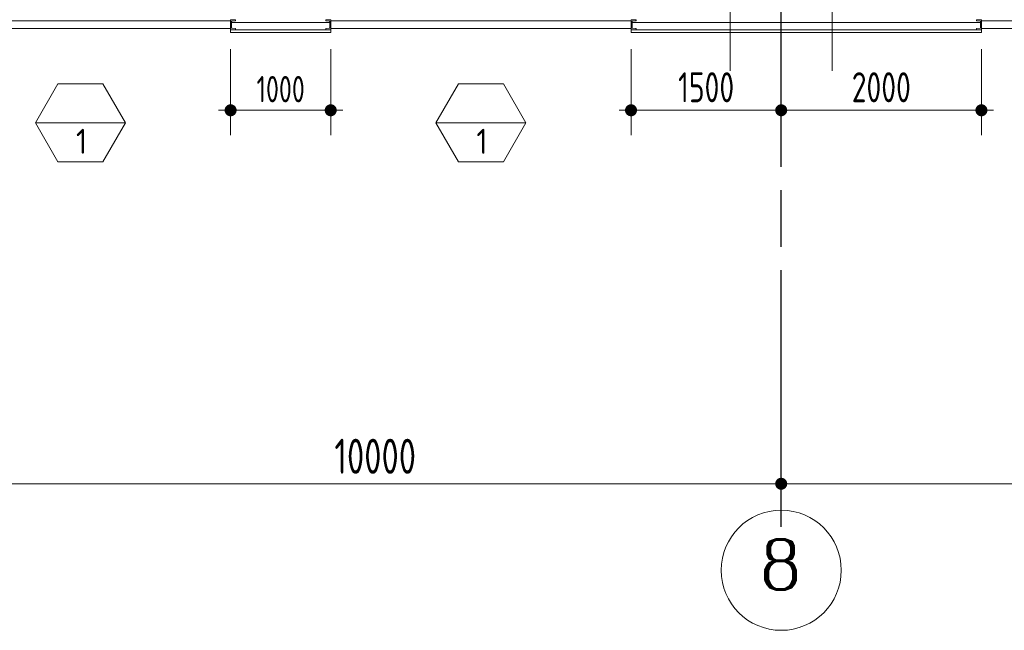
# Model space of a CAD drawing. Extents: x -287416 to 4934791, y -504132 to 1826789.
# Tile 171 of 256: x 526726 to 536562, y 156585 to 162689. Entities that reach past the tile are written whole.
import ezdxf
from ezdxf.enums import TextEntityAlignment as Align

# ---------------------------------------------------------------- set-up
doc = ezdxf.new("R2010")
doc.units = 0
doc.header["$LTSCALE"] = 800
doc.header["$MEASUREMENT"] = 0
doc.linetypes.add('CENTER', pattern=[2, 1.25, -0.25, 0.25, -0.25])
doc.linetypes.add('CENTER2', pattern=[1.125, 0.75, -0.125, 0.125, -0.125])
doc.layers.get('0').update_dxf_attribs({"linetype": 'CONTINUOUS'})
doc.layers.get('DEFPOINTS').update_dxf_attribs({"linetype": 'CONTINUOUS'})
for name, color, linetype, lineweight in [('2CON', 1, 'CONTINUOUS', 13), ('A-WIN TAG', 3, 'CONTINUOUS', 13), ('CL LINE', 253, 'CONTINUOUS', 13), ('CLAD-1', 3, 'CONTINUOUS', 15), ('CLAD-2', 40, 'CONTINUOUS', 13), ('DIM', 4, 'CONTINUOUS', 15), ('dimension line', 4, 'CONTINUOUS', 18), ('STEEL', 6, 'CONTINUOUS', 15), ('TEXT', 3, 'CONTINUOUS', 15), ('WIN', 31, 'CONTINUOUS', 13)]:
    doc.layers.add(name, color=color, linetype=linetype, lineweight=lineweight)
doc.layers.add('GRID', color=8, linetype='CENTER')
doc.styles.add('ROMANC', font='romanc')
doc.styles.add('ROMANS', font='ISO9.shx', dxfattribs={"width": 0.8})
doc.styles.get("Standard").update_dxf_attribs({"font": 'ISO9'})
doc.dimstyles.new('barka', dxfattribs={"dimscale": 100, "dimtxt": 3.5, "dimasz": 1.2, "dimexe": 2.5, "dimexo": 2.5, "dimgap": 1, "dimtad": 1, "dimdsep": 46, "dimtxsty": 'ROMANS', "dimblk": 'DDOT1', "dimcen": 0, "dimclrd": 256, "dimclre": 256, "dimclrt": 2, "dimadec": 0, "dimazin": 2, "dimtp": 0.1, "dimtm": 0.1, "dimtfac": 0.71, "dimtmove": 2, "dimatfit": 3, "dimlwd": -1, "dimlwe": -1, "dimarcsym": 0})
doc.dimstyles.new('barka INTERNAL DIM', dxfattribs={"dimscale": 100, "dimtxt": 3, "dimasz": 1.2, "dimexe": 2.5, "dimexo": 1.5, "dimgap": 0.8, "dimtad": 1, "dimdsep": 46, "dimtxsty": 'ROMANS', "dimblk": 'DDOT1', "dimcen": 0, "dimclrd": 256, "dimclre": 256, "dimclrt": 2, "dimadec": 0, "dimazin": 2, "dimtp": 0.1, "dimtm": 0.1, "dimtfac": 0.71, "dimtmove": 2, "dimatfit": 3, "dimlwd": -1, "dimlwe": -1, "dimarcsym": 0})

# ---------------------------------------------------------------- blocks, each defined once
blk = doc.blocks.new('DDOT1')
blk.add_line((-1, 0), (1, 0))
at = {"const_width": 0.5}
blk.add_lwpolyline([(-0.25, 0, 1), (0.25, 0, 1)], format="xyb", close=True, dxfattribs=at)
blk = doc.blocks.new('*D107')
at = {"layer": 'DEFPOINTS', "color": 0, "transparency": 16777216}
for p in [(524333.3, 158315.9), (534333.3, 158154.7), (524333.3, 158049.9)]:
    blk.add_point(p, dxfattribs=at)
at = {"layer": 'dimension line', "transparency": 16777216}
for p, q in [((524333.3, 158065.9), (524333.3, 157799.9)), ((534213.3, 158049.9), (524453.3, 158049.9)), ((534333.3, 157904.7), (534333.3, 157799.9))]:
    blk.add_line(p, q, dxfattribs=at)
at = {"layer": 'dimension line', "transparency": 16777216, "xscale": 119.9999999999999, "yscale": 119.9999999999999, "zscale": 119.9999999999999, "rotation": 180}
blk.add_blockref('DDOT1', (524333.3, 158049.9), dxfattribs=at)
at = {"layer": 'dimension line', "transparency": 16777216, "xscale": 119.9999999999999, "yscale": 119.9999999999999, "zscale": 119.9999999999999}
blk.add_blockref('DDOT1', (534333.3, 158049.9), dxfattribs=at)
at = {"layer": 'dimension line', "color": 2, "transparency": 16777216, "insert": (530277.7, 158324.9), "char_height": 350, "attachment_point": 5, "style": 'ROMANS'}
blk.add_mtext('10000', dxfattribs=at)
blk = doc.blocks.new('*D69')
at = {"layer": 'DEFPOINTS', "color": 0, "transparency": 16777216}
for p in [(534333.3, 160122.4), (545333.3, 158049.9), (545333.3, 158049.9)]:
    blk.add_point(p, dxfattribs=at)
at = {"layer": 'dimension line', "transparency": 16777216}
for p, q in [((534333.3, 159872.4), (534333.3, 157799.9)), ((534453.3, 158049.9), (545213.3, 158049.9))]:
    blk.add_line(p, q, dxfattribs=at)
at = {"layer": 'dimension line', "transparency": 16777216, "xscale": 119.9999999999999, "yscale": 119.9999999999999, "zscale": 119.9999999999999, "rotation": 180}
blk.add_blockref('DDOT1', (534333.3, 158049.9), dxfattribs=at)
at = {"layer": 'dimension line', "transparency": 16777216, "xscale": 119.9999999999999, "yscale": 119.9999999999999, "zscale": 119.9999999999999}
blk.add_blockref('DDOT1', (545333.3, 158049.9), dxfattribs=at)
at = {"layer": 'dimension line', "color": 2, "transparency": 16777216, "insert": (539833.3, 158324.9), "char_height": 350, "attachment_point": 5, "style": 'ROMANS'}
blk.add_mtext('11000', dxfattribs=at)
blk = doc.blocks.new('clad supp')
at = {"layer": 'STEEL'}
for p, q in [((49.9, 100), (0, 100)), ((0, 100), (0, 0)), ((0, 0), (49.9, 0))]:
    blk.add_line(p, q, dxfattribs=at)
blk.add_lwpolyline([(49.9, 0), (49.9, 8.9, 0.397434), (47.6, 11.4), (12.4, 14.9, -0.397434), (10, 17.4), (10, 82.6, -0.397434), (12.4, 85.1), (47.6, 88.6, 0.397434), (49.9, 91.1), (49.9, 100)], format="xyb", dxfattribs=at)
blk = doc.blocks.new('*D397')
at = {"layer": 'DEFPOINTS', "color": 0, "transparency": 16777216}
for p in [(528833.3, 162545.1), (529833.3, 162545.1), (529833.3, 161783.5)]:
    blk.add_point(p, dxfattribs=at)
at = {"layer": 'DIM', "transparency": 16777216}
for p, q in [((528833.3, 162395.1), (528833.3, 161533.5)), ((529833.3, 162395.1), (529833.3, 161533.5)), ((528953.3, 161783.5), (529713.3, 161783.5))]:
    blk.add_line(p, q, dxfattribs=at)
at = {"layer": 'DIM', "transparency": 16777216, "xscale": 119.9999999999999, "yscale": 119.9999999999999, "zscale": 119.9999999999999, "rotation": 180}
blk.add_blockref('DDOT1', (528833.3, 161783.5), dxfattribs=at)
at = {"layer": 'DIM', "transparency": 16777216, "xscale": 119.9999999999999, "yscale": 119.9999999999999, "zscale": 119.9999999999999}
blk.add_blockref('DDOT1', (529833.3, 161783.5), dxfattribs=at)
at = {"layer": 'DIM', "color": 2, "transparency": 16777216, "insert": (529333.3, 161994.7), "char_height": 300, "attachment_point": 5, "style": 'ROMANS'}
blk.add_mtext('{\\H0.875x;1000}', dxfattribs=at)
blk = doc.blocks.new('*D398')
at = {"layer": 'DEFPOINTS', "color": 0, "transparency": 16777216}
for p in [(532833.3, 162545.1), (534333.3, 162561.2), (534333.3, 161783.5)]:
    blk.add_point(p, dxfattribs=at)
at = {"layer": 'DIM', "transparency": 16777216}
for p, q in [((532833.3, 162395.1), (532833.3, 161533.5)), ((534333.3, 162411.2), (534333.3, 161533.5)), ((532953.3, 161783.5), (534213.3, 161783.5))]:
    blk.add_line(p, q, dxfattribs=at)
at = {"layer": 'DIM', "transparency": 16777216, "xscale": 119.9999999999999, "yscale": 119.9999999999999, "zscale": 119.9999999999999, "rotation": 180}
blk.add_blockref('DDOT1', (532833.3, 161783.5), dxfattribs=at)
at = {"layer": 'DIM', "transparency": 16777216, "xscale": 119.9999999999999, "yscale": 119.9999999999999, "zscale": 119.9999999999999}
blk.add_blockref('DDOT1', (534333.3, 161783.5), dxfattribs=at)
at = {"layer": 'DIM', "color": 2, "transparency": 16777216, "insert": (533583.3, 162013.5), "char_height": 300, "attachment_point": 5, "style": 'ROMANS'}
blk.add_mtext('1500', dxfattribs=at)
blk = doc.blocks.new('*D399')
at = {"layer": 'DEFPOINTS', "color": 0, "transparency": 16777216}
for p in [(534333.3, 162545.1), (536333.3, 162545.1), (536333.3, 161783.5)]:
    blk.add_point(p, dxfattribs=at)
at = {"layer": 'DIM', "transparency": 16777216}
for p, q in [((534333.3, 162395.1), (534333.3, 161533.5)), ((536333.3, 162395.1), (536333.3, 161533.5)), ((534453.3, 161783.5), (536213.3, 161783.5))]:
    blk.add_line(p, q, dxfattribs=at)
at = {"layer": 'DIM', "transparency": 16777216, "xscale": 119.9999999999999, "yscale": 119.9999999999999, "zscale": 119.9999999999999, "rotation": 180}
blk.add_blockref('DDOT1', (534333.3, 161783.5), dxfattribs=at)
at = {"layer": 'DIM', "transparency": 16777216, "xscale": 119.9999999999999, "yscale": 119.9999999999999, "zscale": 119.9999999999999}
blk.add_blockref('DDOT1', (536333.3, 161783.5), dxfattribs=at)
at = {"layer": 'DIM', "color": 2, "transparency": 16777216, "insert": (535333.3, 162013.5), "char_height": 300, "attachment_point": 5, "style": 'ROMANS'}
blk.add_mtext('2000', dxfattribs=at)

msp = doc.modelspace()

# ---------------------------------------------------------------- linework, layer by layer
at = {"layer": '2CON'}
for p, q in [((527783.3, 161659.1), (526883.3, 161659.1)), ((531783.3, 161659.1), (530883.3, 161659.1))]:
    msp.add_line(p, q, dxfattribs=at)
at = {"layer": 'A-WIN TAG'}
for points in [[(527108.3, 162048.8), (526883.3, 161659.1), (527108.3, 161269.4), (527558.3, 161269.4), (527783.3, 161659.1), (527558.3, 162048.8)], [(531108.3, 162048.8), (530883.3, 161659.1), (531108.3, 161269.4), (531558.3, 161269.4), (531783.3, 161659.1), (531558.3, 162048.8)]]:
    msp.add_lwpolyline(points, close=True, dxfattribs=at)
at = {"layer": 'CL LINE', "ltscale": 2}
for p, q in [((533823.3, 162176.3, 100), (533823.3, 165321.6, 100)), ((534843.3, 162176.3, 100), (534843.4, 165321.6, 100))]:
    msp.add_line(p, q, dxfattribs=at)
at = {"layer": 'CLAD-1'}
for p, q in [((528833.3, 162589.2), (528833.3, 162561.2)), ((529833.3, 162589.2), (529833.3, 162561.2)), ((532833.3, 162589.2), (532833.3, 162561.2)), ((536333.3, 162589.2), (536333.3, 162561.2))]:
    msp.add_line(p, q, dxfattribs=at)
at = {"layer": 'CLAD-1', "flags": 128}
for points in [[(529833.3, 162589.2), (528833.3, 162589.2)], [(536333.3, 162589.2), (532833.3, 162589.2)], [(529833.3, 162561.2), (528833.3, 162561.2)], [(536333.3, 162561.2), (532833.3, 162561.2)]]:
    msp.add_lwpolyline(points, dxfattribs=at)
at = {"layer": 'CLAD-2', "flags": 128}
for points in [[(529833.3, 162661.2), (528833.3, 162661.2)], [(536333.3, 162661.2), (532833.3, 162661.2)]]:
    msp.add_lwpolyline(points, dxfattribs=at)
at = {"layer": 'GRID', "linetype": 'CENTER2', "ltscale": 4}
for p, q in [((534333.3, 157784.9), (534333.3, 224162.6)), ((534333.3, 157618.9), (534333.3, 165020.7))]:
    msp.add_line(p, q, dxfattribs=at)
at = {"layer": 'TEXT'}
msp.add_circle((534333.3, 157184.9), 600, dxfattribs=at)
at = {"layer": 'WIN'}
for p, q in [((528833.3, 162676.7), (525833.3, 162676.7)), ((528833.3, 162601.7), (525833.3, 162601.7)), ((529833.3, 162676.7), (532833.3, 162676.7)), ((529833.3, 162601.7), (532833.3, 162601.7)), ((539333.3, 162676.7), (536333.3, 162676.7)), ((539333.3, 162601.7), (536333.3, 162601.7))]:
    msp.add_line(p, q, dxfattribs=at)

# ---------------------------------------------------------------- block references
at = {"layer": 'STEEL', "xscale": -1, "rotation": 180}
for p in [(528833.3, 162689.2), (532833.3, 162689.2)]:
    msp.add_blockref('clad supp', p, dxfattribs=at)
at = {"layer": 'STEEL', "rotation": 180}
for p in [(529833.3, 162689.2), (536333.3, 162689.2)]:
    msp.add_blockref('clad supp', p, dxfattribs=at)

# ---------------------------------------------------------------- texts
at = {"layer": 'A-WIN TAG'}
for p in [(527344.9, 161473.3), (531344.9, 161473.3)]:
    msp.add_text('1', height=250, dxfattribs=at).set_placement(p, align=Align.MIDDLE)
at = {"layer": 'TEXT', "style": 'ROMANC'}
msp.add_text('8', height=500, dxfattribs=at).set_placement((534327.4, 157244), align=Align.MIDDLE)

# ---------------------------------------------------------------- dimensions: what is measured, and where the dimension line sits
at = {"layer": 'DIM'}
dim = msp.add_linear_dim(base=(529833.3, 161783.5), p1=(528833.3, 162545.1), p2=(529833.3, 162545.1), text='{\\H0.875x;<>}', dimstyle='barka INTERNAL DIM', override={"dimdec": 0, "dimtmove": 0}, dxfattribs=at)
dim.commit()
dim.dimension.update_dxf_attribs({"geometry": '*D397', "text_midpoint": (529333.3, 161783.5), "dimtype": 160})
for base, p1, p2, picture, middle in [((534333.3, 161783.5), (532833.3, 162545.1), (534333.3, 162561.2), '*D398', (533583.3, 162013.5)), ((536333.3, 161783.5), (534333.3, 162545.1), (536333.3, 162545.1), '*D399', (535333.3, 162013.5))]:
    dim = msp.add_linear_dim(base=base, p1=p1, p2=p2, dimstyle='barka INTERNAL DIM', override={"dimdec": 0, "dimtmove": 0}, dxfattribs=at)
    dim.commit()
    dim.dimension.update_dxf_attribs({"geometry": picture, "text_midpoint": middle})
at = {"layer": 'dimension line'}
dim = msp.add_linear_dim(base=(545333.3, 158049.9), p1=(534333.3, 160122.4), p2=(545333.3, 158049.9), dimstyle='barka', override={"dimdec": 0, "dimtmove": 0}, dxfattribs=at)
dim.commit()
dim.dimension.update_dxf_attribs({"geometry": '*D69', "text_midpoint": (539833.3, 158324.9)})
dim = msp.add_linear_dim(base=(524333.3, 158049.9), p1=(534333.3, 158154.7), p2=(524333.3, 158315.9), dimstyle='barka', override={"dimdec": 0, "dimtmove": 0}, dxfattribs=at)
dim.commit()
dim.dimension.update_dxf_attribs({"geometry": '*D107', "text_midpoint": (530277.7, 158049.9), "dimtype": 160})

doc.saveas('drawing.dxf')
